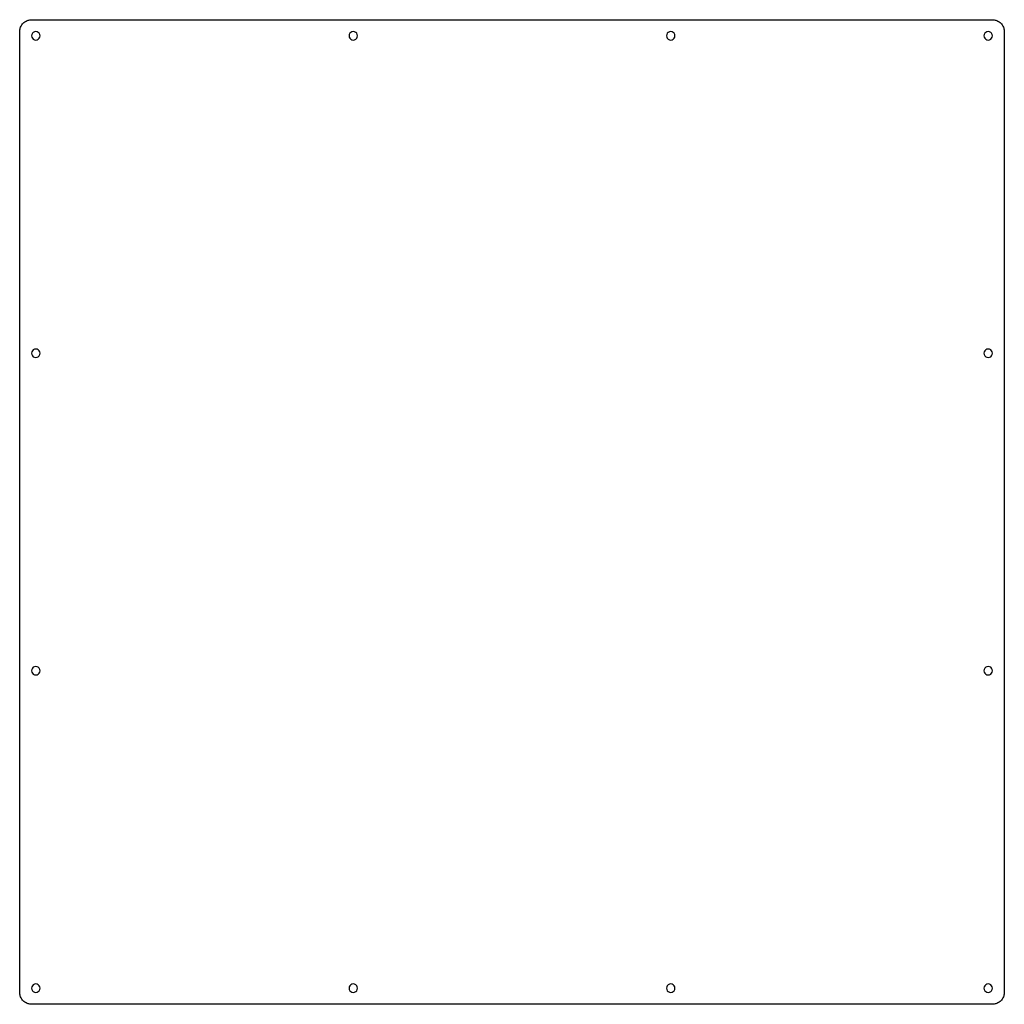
# Model space of a CAD drawing. Extents: x 0 to 245, y 0 to 245.
import ezdxf

# ---------------------------------------------------------------- set-up
doc = ezdxf.new("R2010")
doc.units = 0
doc.layers.get('0').update_dxf_attribs({"linetype": 'CONTINUOUS'})

msp = doc.modelspace()

# ---------------------------------------------------------------- linework, layer by layer
at = {"color": 0}
for p, q in [((2.16765, 244.586), (2.39503, 244.65)), ((2.39503, 244.65), (2.62516, 244.697)), ((2.62516, 244.697), (2.85943, 244.723)), ((2.85943, 244.723), (3.09507, 244.733)), ((3.09507, 244.733), (241.697, 244.733)), ((241.697, 244.733), (241.931, 244.723)), ((241.931, 244.723), (242.165, 244.697)), ((242.165, 244.697), (242.397, 244.65)), ((242.397, 244.65), (242.623, 244.586)), ((0.104731, 241.969), (0.130914, 242.203)), ((0.130914, 242.203), (0.177767, 242.433)), ((0.177767, 242.433), (0.241157, 242.66)), ((0.241157, 242.66), (0.323839, 242.88)), ((0.323839, 242.88), (0.421679, 243.094)), ((0.421679, 243.094), (0.537436, 243.301)), ((0.537436, 243.301), (0.666972, 243.497)), ((0.666972, 243.497), (0.813043, 243.681)), ((0.813043, 243.681), (0.972894, 243.855)), ((0.972894, 243.855), (1.14653, 244.015)), ((1.14653, 244.015), (1.33119, 244.161)), ((1.33119, 244.161), (1.52687, 244.29)), ((1.52687, 244.29), (1.73357, 244.406)), ((1.73357, 244.406), (1.94717, 244.504)), ((1.94717, 244.504), (2.16765, 244.586)), ((242.623, 244.586), (242.845, 244.504)), ((242.845, 244.504), (243.057, 244.406)), ((243.057, 244.406), (243.264, 244.29)), ((243.264, 244.29), (243.459, 244.161)), ((243.459, 244.161), (243.644, 244.015)), ((243.644, 244.015), (243.818, 243.855)), ((243.818, 243.855), (243.978, 243.681)), ((243.978, 243.681), (244.124, 243.497)), ((244.124, 243.497), (244.253, 243.301)), ((244.253, 243.301), (244.369, 243.094)), ((244.369, 243.094), (244.468, 242.88)), ((244.468, 242.88), (244.549, 242.66)), ((244.549, 242.66), (244.613, 242.433)), ((244.613, 242.433), (244.66, 242.203)), ((244.66, 242.203), (244.686, 241.969)), ((0.095085, 241.733), (0.104731, 241.969)), ((0.095085, 3.13228), (0.095085, 241.733)), ((3.09507, 241.058), (3.04409, 240.734)), ((3.04409, 240.734), (3.09507, 240.409)), ((3.24528, 241.35), (3.09507, 241.058)), ((3.09507, 240.409), (3.24528, 240.115)), ((3.47817, 241.583), (3.24528, 241.35)), ((3.24528, 240.115), (3.47817, 239.883)), ((3.77031, 241.733), (3.47817, 241.583)), ((3.47817, 239.883), (3.77031, 239.735)), ((4.09554, 241.784), (3.77031, 241.733)), ((3.77031, 239.735), (4.09554, 239.684)), ((4.41935, 241.733), (4.09554, 241.784)), ((4.09554, 239.684), (4.41935, 239.735)), ((4.7129, 241.583), (4.41935, 241.733)), ((4.41935, 239.735), (4.7129, 239.883)), ((4.94439, 241.35), (4.7129, 241.583)), ((4.7129, 239.883), (4.94439, 240.115)), ((5.09323, 241.058), (4.94439, 241.35)), ((4.94439, 240.115), (5.09323, 240.409)), ((5.14558, 240.734), (5.09323, 241.058)), ((5.09323, 240.409), (5.14558, 240.734)), ((81.963, 241.058), (81.9118, 240.732)), ((81.9118, 240.732), (81.963, 240.409)), ((82.1133, 241.35), (81.963, 241.058)), ((81.963, 240.409), (82.1133, 240.115)), ((82.3447, 241.583), (82.1133, 241.35)), ((82.1133, 240.115), (82.3447, 239.883)), ((82.6368, 241.733), (82.3447, 241.583)), ((82.3447, 239.883), (82.6368, 239.735)), ((82.962, 241.782), (82.6368, 241.733)), ((82.6368, 239.735), (82.962, 239.682)), ((83.2859, 241.733), (82.962, 241.782)), ((82.962, 239.682), (83.2859, 239.735)), ((83.5794, 241.583), (83.2859, 241.733)), ((83.2859, 239.735), (83.5794, 239.883)), ((83.8108, 241.35), (83.5794, 241.583)), ((83.5794, 239.883), (83.8108, 240.115)), ((83.9611, 241.058), (83.8108, 241.35)), ((83.8108, 240.115), (83.9611, 240.409)), ((84.0123, 240.732), (83.9611, 241.058)), ((83.9611, 240.409), (84.0123, 240.732)), ((160.831, 241.058), (160.78, 240.732)), ((160.78, 240.732), (160.831, 240.409)), ((160.98, 241.35), (160.831, 241.058)), ((160.831, 240.409), (160.98, 240.115)), ((161.211, 241.583), (160.98, 241.35)), ((160.98, 240.115), (161.211, 239.883)), ((161.505, 241.733), (161.211, 241.583)), ((161.211, 239.883), (161.505, 239.735)), ((161.83, 241.782), (161.505, 241.733)), ((161.505, 239.735), (161.83, 239.682)), ((162.154, 241.733), (161.83, 241.782)), ((161.83, 239.682), (162.154, 239.735)), ((162.446, 241.583), (162.154, 241.733)), ((162.154, 239.735), (162.446, 239.883)), ((162.679, 241.35), (162.446, 241.583)), ((162.446, 239.883), (162.679, 240.115)), ((162.828, 241.058), (162.679, 241.35)), ((162.679, 240.115), (162.828, 240.409)), ((162.88, 240.732), (162.828, 241.058)), ((162.828, 240.409), (162.88, 240.732)), ((239.697, 241.058), (239.647, 240.732)), ((239.647, 240.732), (239.697, 240.409)), ((239.846, 241.35), (239.697, 241.058)), ((239.697, 240.409), (239.846, 240.115)), ((240.079, 241.583), (239.846, 241.35)), ((239.846, 240.115), (240.079, 239.883)), ((240.371, 241.733), (240.079, 241.583)), ((240.079, 239.883), (240.371, 239.735)), ((240.696, 241.782), (240.371, 241.733)), ((240.371, 239.735), (240.696, 239.682)), ((241.02, 241.733), (240.696, 241.782)), ((240.696, 239.682), (241.02, 239.735)), ((241.314, 241.583), (241.02, 241.733)), ((241.02, 239.735), (241.314, 239.883)), ((241.545, 241.35), (241.314, 241.583)), ((241.314, 239.883), (241.545, 240.115)), ((241.694, 241.058), (241.545, 241.35)), ((241.545, 240.115), (241.694, 240.409)), ((241.747, 240.732), (241.694, 241.058)), ((241.694, 240.409), (241.747, 240.732)), ((244.686, 241.969), (244.697, 241.733)), ((244.697, 241.733), (244.697, 3.1309)), ((3.09507, 162.191), (3.04409, 161.866)), ((3.04409, 161.866), (3.09507, 161.542)), ((3.24528, 162.483), (3.09507, 162.191)), ((3.09507, 161.542), (3.24528, 161.248)), ((3.47817, 162.715), (3.24528, 162.483)), ((3.77031, 162.865), (3.47817, 162.715)), ((4.09554, 162.916), (3.77031, 162.865)), ((4.41935, 162.865), (4.09554, 162.916)), ((4.7129, 162.715), (4.41935, 162.865)), ((4.94439, 162.483), (4.7129, 162.715)), ((5.09323, 162.191), (4.94439, 162.483)), ((4.94439, 161.248), (5.09323, 161.542)), ((5.14558, 161.866), (5.09323, 162.191)), ((5.09323, 161.542), (5.14558, 161.866)), ((239.697, 162.191), (239.647, 161.866)), ((239.647, 161.866), (239.697, 161.542)), ((239.846, 162.483), (239.697, 162.191)), ((239.697, 161.542), (239.846, 161.248)), ((240.079, 162.715), (239.846, 162.483)), ((240.371, 162.865), (240.079, 162.715)), ((240.696, 162.916), (240.371, 162.865)), ((241.02, 162.865), (240.696, 162.916)), ((241.314, 162.715), (241.02, 162.865)), ((241.545, 162.483), (241.314, 162.715)), ((241.694, 162.191), (241.545, 162.483)), ((241.545, 161.248), (241.694, 161.542)), ((241.747, 161.866), (241.694, 162.191)), ((241.694, 161.542), (241.747, 161.866)), ((3.24528, 161.248), (3.47817, 161.017)), ((3.47817, 161.017), (3.77031, 160.867)), ((3.77031, 160.867), (4.09554, 160.816)), ((4.09554, 160.816), (4.41935, 160.867)), ((4.41935, 160.867), (4.7129, 161.017)), ((4.7129, 161.017), (4.94439, 161.248)), ((239.846, 161.248), (240.079, 161.017)), ((240.079, 161.017), (240.371, 160.867)), ((240.371, 160.867), (240.696, 160.816)), ((240.696, 160.816), (241.02, 160.867)), ((241.02, 160.867), (241.314, 161.017)), ((241.314, 161.017), (241.545, 161.248)), ((3.09507, 83.3229), (3.04409, 82.9991)), ((3.24528, 83.6164), (3.09507, 83.3229)), ((3.47817, 83.8482), (3.24528, 83.6164)), ((3.77031, 83.9971), (3.47817, 83.8482)), ((4.09554, 84.0493), (3.77031, 83.9971)), ((4.41935, 83.9971), (4.09554, 84.0493)), ((4.7129, 83.8482), (4.41935, 83.9971)), ((4.94439, 83.6164), (4.7129, 83.8482)), ((5.09323, 83.3229), (4.94439, 83.6164)), ((5.14558, 82.9991), (5.09323, 83.3229)), ((239.697, 83.3229), (239.647, 82.998)), ((239.846, 83.6164), (239.697, 83.3229)), ((240.079, 83.8482), (239.846, 83.6164)), ((240.371, 83.9971), (240.079, 83.8482)), ((240.696, 84.0479), (240.371, 83.9971)), ((241.02, 83.9971), (240.696, 84.0479)), ((241.314, 83.8482), (241.02, 83.9971)), ((241.545, 83.6164), (241.314, 83.8482)), ((241.694, 83.3229), (241.545, 83.6164)), ((241.747, 82.998), (241.694, 83.3229)), ((3.04409, 82.9991), (3.09507, 82.6742)), ((3.09507, 82.6742), (3.24528, 82.3817)), ((3.24528, 82.3817), (3.47817, 82.1489)), ((3.47817, 82.1489), (3.77031, 82)), ((3.77031, 82), (4.09554, 81.9478)), ((4.09554, 81.9478), (4.41935, 82)), ((4.41935, 82), (4.7129, 82.1489)), ((4.7129, 82.1489), (4.94439, 82.3817)), ((4.94439, 82.3817), (5.09323, 82.6742)), ((5.09323, 82.6742), (5.14558, 82.9991)), ((239.647, 82.998), (239.697, 82.6742)), ((239.697, 82.6742), (239.846, 82.3817)), ((239.846, 82.3817), (240.079, 82.1489)), ((240.079, 82.1489), (240.371, 82)), ((240.371, 82), (240.696, 81.9478)), ((240.696, 81.9478), (241.02, 82)), ((241.02, 82), (241.314, 82.1489)), ((241.314, 82.1489), (241.545, 82.3817)), ((241.545, 82.3817), (241.694, 82.6742)), ((241.694, 82.6742), (241.747, 82.998)), ((3.47817, 4.98161), (3.24528, 4.74871)), ((3.77031, 5.13045), (3.47817, 4.98161)), ((4.09554, 5.18142), (3.77031, 5.13045)), ((4.41935, 5.13045), (4.09554, 5.18142)), ((4.7129, 4.98161), (4.41935, 5.13045)), ((4.94439, 4.74871), (4.7129, 4.98161)), ((82.3447, 4.98161), (82.1133, 4.74871)), ((82.6368, 5.13045), (82.3447, 4.98161)), ((82.962, 5.18142), (82.6368, 5.13045)), ((83.2859, 5.13045), (82.962, 5.18142)), ((83.5794, 4.98161), (83.2859, 5.13045)), ((83.8108, 4.74871), (83.5794, 4.98161)), ((161.211, 4.98161), (160.98, 4.74871)), ((161.505, 5.13045), (161.211, 4.98161)), ((161.83, 5.18142), (161.505, 5.13045)), ((162.154, 5.13045), (161.83, 5.18142)), ((162.446, 4.98161), (162.154, 5.13045)), ((162.679, 4.74871), (162.446, 4.98161)), ((240.079, 4.98161), (239.846, 4.74871)), ((240.371, 5.13045), (240.079, 4.98161)), ((240.696, 5.18142), (240.371, 5.13045)), ((241.02, 5.13045), (240.696, 5.18142)), ((241.314, 4.98161), (241.02, 5.13045)), ((241.545, 4.74871), (241.314, 4.98161)), ((0.104731, 2.89664), (0.095085, 3.13228)), ((0.130914, 2.66237), (0.104731, 2.89664)), ((0.177767, 2.43086), (0.130914, 2.66237)), ((3.09507, 4.45657), (3.04409, 4.13135)), ((3.04409, 4.13135), (3.09507, 3.80753)), ((3.24528, 4.74871), (3.09507, 4.45657)), ((3.09507, 3.80753), (3.24528, 3.514)), ((3.24528, 3.514), (3.47817, 3.28249)), ((3.47817, 3.28249), (3.77031, 3.13366)), ((3.77031, 3.13366), (4.09554, 3.0813)), ((4.09554, 3.0813), (4.41935, 3.13366)), ((4.41935, 3.13366), (4.7129, 3.28249)), ((4.7129, 3.28249), (4.94439, 3.514)), ((5.09323, 4.45657), (4.94439, 4.74871)), ((4.94439, 3.514), (5.09323, 3.80753)), ((5.14558, 4.13135), (5.09323, 4.45657)), ((5.09323, 3.80753), (5.14558, 4.13135)), ((81.963, 4.45657), (81.9118, 4.13135)), ((81.9118, 4.13135), (81.963, 3.80753)), ((82.1133, 4.74871), (81.963, 4.45657)), ((81.963, 3.80753), (82.1133, 3.514)), ((82.1133, 3.514), (82.3447, 3.28249)), ((82.3447, 3.28249), (82.6368, 3.13366)), ((82.6368, 3.13366), (82.962, 3.0813)), ((82.962, 3.0813), (83.2859, 3.13366)), ((83.2859, 3.13366), (83.5794, 3.28249)), ((83.5794, 3.28249), (83.8108, 3.514)), ((83.9611, 4.45657), (83.8108, 4.74871)), ((83.8108, 3.514), (83.9611, 3.80753)), ((84.0123, 4.13135), (83.9611, 4.45657)), ((83.9611, 3.80753), (84.0123, 4.13135)), ((160.831, 4.45657), (160.78, 4.13135)), ((160.78, 4.13135), (160.831, 3.80753)), ((160.98, 4.74871), (160.831, 4.45657)), ((160.831, 3.80753), (160.98, 3.514)), ((160.98, 3.514), (161.211, 3.28249)), ((161.211, 3.28249), (161.505, 3.13366)), ((161.505, 3.13366), (161.83, 3.0813)), ((161.83, 3.0813), (162.154, 3.13366)), ((162.154, 3.13366), (162.446, 3.28249)), ((162.446, 3.28249), (162.679, 3.514)), ((162.828, 4.45657), (162.679, 4.74871)), ((162.679, 3.514), (162.828, 3.80753)), ((162.88, 4.13135), (162.828, 4.45657)), ((162.828, 3.80753), (162.88, 4.13135)), ((239.697, 4.45657), (239.647, 4.13135)), ((239.647, 4.13135), (239.697, 3.80753)), ((239.846, 4.74871), (239.697, 4.45657)), ((239.697, 3.80753), (239.846, 3.514)), ((239.846, 3.514), (240.079, 3.28249)), ((240.079, 3.28249), (240.371, 3.13366)), ((240.371, 3.13366), (240.696, 3.0813)), ((240.696, 3.0813), (241.02, 3.13366)), ((241.02, 3.13366), (241.314, 3.28249)), ((241.314, 3.28249), (241.545, 3.514)), ((241.694, 4.45657), (241.545, 4.74871)), ((241.545, 3.514), (241.694, 3.80753)), ((241.747, 4.13135), (241.694, 4.45657)), ((241.694, 3.80753), (241.747, 4.13135)), ((244.66, 2.66237), (244.613, 2.43086)), ((244.686, 2.89664), (244.66, 2.66237)), ((244.697, 3.1309), (244.686, 2.89664)), ((0.241157, 2.20486), (0.177767, 2.43086)), ((0.323839, 1.983), (0.241157, 2.20486)), ((0.421679, 1.77078), (0.323839, 1.983)), ((0.537436, 1.56407), (0.421679, 1.77078)), ((0.666972, 1.36839), (0.537436, 1.56407)), ((0.813043, 1.18374), (0.666972, 1.36839)), ((0.972894, 1.0101), (0.813043, 1.18374)), ((1.14653, 0.850251), (0.972894, 1.0101)), ((1.33119, 0.704176), (1.14653, 0.850251)), ((1.52687, 0.574643), (1.33119, 0.704176)), ((1.73357, 0.458886), (1.52687, 0.574643)), ((1.94717, 0.359668), (1.73357, 0.458886)), ((2.16765, 0.278364), (1.94717, 0.359668)), ((2.39503, 0.214974), (2.16765, 0.278364)), ((2.62516, 0.168121), (2.39503, 0.214974)), ((2.85943, 0.141938), (2.62516, 0.168121)), ((3.09507, 0.130914), (2.85943, 0.141938)), ((241.697, 0.130914), (3.09507, 0.130914)), ((241.931, 0.141938), (241.697, 0.130914)), ((242.165, 0.168121), (241.931, 0.141938)), ((242.397, 0.214974), (242.165, 0.168121)), ((242.623, 0.278364), (242.397, 0.214974)), ((242.845, 0.359668), (242.623, 0.278364)), ((243.057, 0.458886), (242.845, 0.359668)), ((243.264, 0.574643), (243.057, 0.458886)), ((243.459, 0.704176), (243.264, 0.574643)), ((243.644, 0.850251), (243.459, 0.704176)), ((243.818, 1.0101), (243.644, 0.850251)), ((243.978, 1.18374), (243.818, 1.0101)), ((244.124, 1.36839), (243.978, 1.18374)), ((244.253, 1.56407), (244.124, 1.36839)), ((244.369, 1.77078), (244.253, 1.56407)), ((244.468, 1.983), (244.369, 1.77078)), ((244.549, 2.20486), (244.468, 1.983)), ((244.613, 2.43086), (244.549, 2.20486))]:
    msp.add_line(p, q, dxfattribs=at)

doc.saveas('drawing.dxf')
